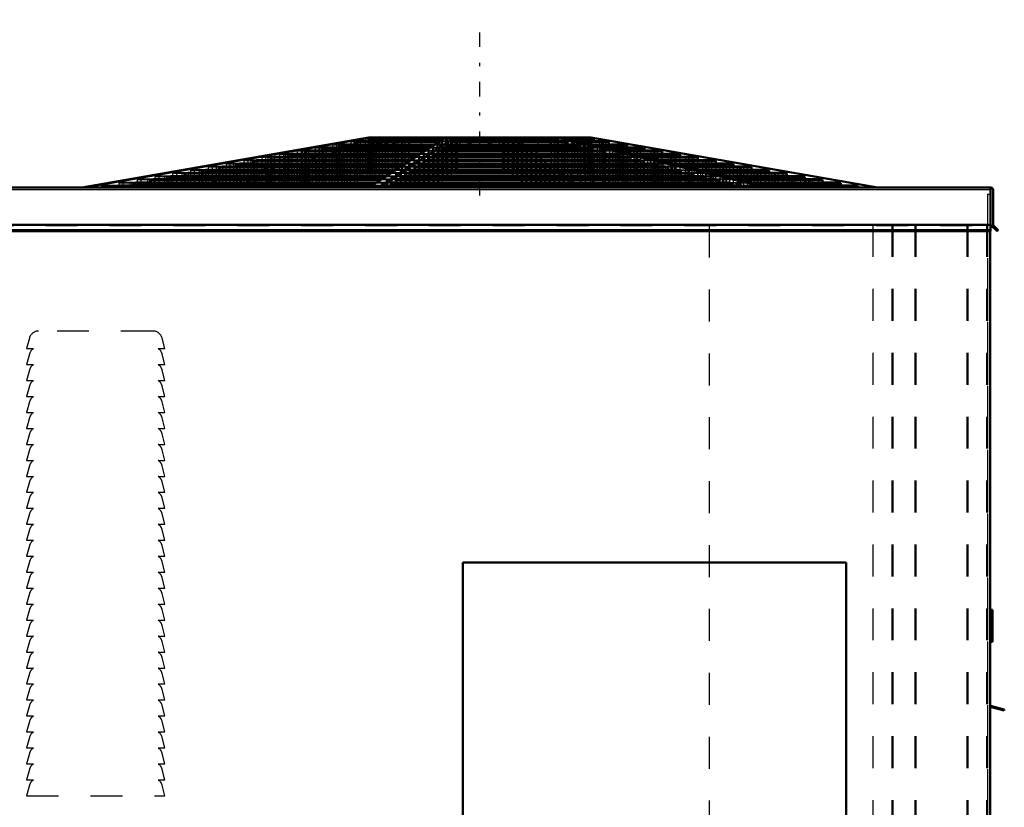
# Model space of a CAD drawing. Header units: inches. Extents: x -24.2 to 24.2, y -0.3 to 48.8.
# Tile 3 of 3: x -6.6 to 24.2, y 24.1 to 48.8. Entities that reach past the tile are written whole.
import ezdxf

# ---------------------------------------------------------------- set-up
doc = ezdxf.new("R2010")
doc.units = ezdxf.units.IN
doc.header["$MEASUREMENT"] = 0
doc.linetypes.add('Center', pattern=[1.5, 0.45, -0.5, 0.05, -0.5])
doc.linetypes.add('Dashed', pattern=[2, 1, -1])
for name, color, linetype, lineweight in [('2d ConnectionPoints', 7, 'Continuous', 50), ('AM_0', 7, 'Continuous', 50), ('AM_4', 3, 'Continuous', 25), ('AM_7', 7, 'Center', 25), ('AM_9', 6, 'Dashed', 25)]:
    doc.layers.add(name, color=color, linetype=linetype, lineweight=lineweight)

msp = doc.modelspace()

# ---------------------------------------------------------------- linework, layer by layer
at = {"layer": '2d ConnectionPoints'}
msp.add_point((0, 43.5), dxfattribs=at)
msp.add_point((0, 43.5), dxfattribs=at)
at = {"layer": 'AM_0'}
for p, q in [((4.33, 45.058), (-4.643, 43.5)), ((-4.562, 43.5), (4.411, 45.058)), ((6.735, 45.058), (4.33, 45.058)), ((6.737, 45.058), (4.332, 43.5)), ((4.497, 45.029), (4.39, 45.009)), ((4.39, 45.009), (6.66, 45.009)), ((4.39, 45.009), (4.39, 44.95)), ((4.497, 45.029), (6.691, 45.029)), ((4.635, 43.5), (7.039, 45.058)), ((4.653, 45.058), (4.653, 45.029)), ((11.288, 45.058), (6.737, 45.058)), ((7.062, 45.029), (7.033, 45.009)), ((7.033, 45.009), (10.231, 45.009)), ((7.033, 45.009), (7.033, 44.95)), ((7.062, 45.029), (10.152, 45.029)), ((7.104, 45.058), (7.104, 45.029)), ((10.038, 45.058), (10.038, 45.029)), ((10.231, 45.009), (10.152, 45.029)), ((10.215, 45.058), (16.784, 43.5)), ((10.231, 45.009), (10.231, 44.95)), ((17.005, 43.5), (10.437, 45.058)), ((10.572, 45.029), (11.283, 45.029)), ((10.656, 45.009), (11.394, 45.009)), ((11.121, 45.029), (11.121, 45.058)), ((11.394, 45.009), (11.283, 45.029)), ((11.288, 45.058), (20.261, 43.5)), ((11.394, 44.95), (11.394, 45.009)), ((2.988, 44.751), (2.872, 44.729)), ((2.872, 44.729), (2.872, 44.651)), ((2.872, 44.729), (6.227, 44.729)), ((2.988, 44.751), (6.26, 44.751)), ((3.517, 44.848), (3.401, 44.827)), ((3.401, 44.827), (3.401, 44.751)), ((3.401, 44.827), (6.379, 44.827)), ((3.517, 44.848), (6.412, 44.848)), ((4.067, 44.95), (3.951, 44.928)), ((3.951, 44.928), (3.951, 44.848)), ((3.951, 44.928), (6.536, 44.928)), ((4.067, 44.95), (6.565, 44.95)), ((6.658, 44.751), (6.627, 44.729)), ((6.627, 44.729), (11.342, 44.729)), ((6.627, 44.729), (6.627, 44.651)), ((6.658, 44.751), (11.257, 44.751)), ((6.799, 44.848), (6.768, 44.827)), ((6.768, 44.827), (10.955, 44.827)), ((6.768, 44.827), (6.768, 44.751)), ((6.799, 44.848), (10.87, 44.848)), ((6.947, 44.95), (6.916, 44.928)), ((6.916, 44.928), (10.552, 44.928)), ((6.916, 44.928), (6.916, 44.848)), ((6.947, 44.95), (10.467, 44.95)), ((10.552, 44.928), (10.467, 44.95)), ((10.552, 44.928), (10.552, 44.848)), ((10.955, 44.827), (10.87, 44.848)), ((10.907, 44.95), (11.728, 44.95)), ((10.955, 44.827), (10.955, 44.751)), ((10.997, 44.928), (11.848, 44.928)), ((11.342, 44.729), (11.257, 44.751)), ((11.335, 44.848), (12.297, 44.848)), ((11.342, 44.729), (11.342, 44.651)), ((11.425, 44.827), (12.417, 44.827)), ((11.848, 44.928), (11.728, 44.95)), ((11.746, 44.751), (12.844, 44.751)), ((11.837, 44.729), (12.964, 44.729)), ((11.848, 44.848), (11.848, 44.928)), ((12.417, 44.827), (12.297, 44.848)), ((12.417, 44.751), (12.417, 44.827)), ((12.964, 44.729), (12.844, 44.751)), ((12.964, 44.651), (12.964, 44.729)), ((1.372, 44.452), (1.256, 44.431)), ((1.256, 44.431), (1.256, 44.353)), ((1.256, 44.431), (5.766, 44.431)), ((1.372, 44.452), (5.8, 44.452)), ((1.911, 44.552), (1.795, 44.53)), ((1.795, 44.53), (1.795, 44.452)), ((1.795, 44.53), (5.921, 44.53)), ((1.911, 44.552), (5.954, 44.552)), ((2.45, 44.651), (2.333, 44.63)), ((2.333, 44.63), (2.333, 44.552)), ((2.333, 44.63), (6.075, 44.63)), ((2.45, 44.651), (6.109, 44.651)), ((6.224, 44.452), (6.193, 44.431)), ((6.193, 44.431), (12.525, 44.431)), ((6.193, 44.431), (6.193, 44.353)), ((6.224, 44.452), (12.44, 44.452)), ((6.369, 44.552), (6.338, 44.53)), ((6.338, 44.53), (12.131, 44.53)), ((6.338, 44.53), (6.338, 44.452)), ((6.369, 44.552), (12.046, 44.552)), ((6.513, 44.651), (6.482, 44.63)), ((6.482, 44.63), (11.737, 44.63)), ((6.482, 44.63), (6.482, 44.552)), ((6.513, 44.651), (11.651, 44.651)), ((11.737, 44.63), (11.651, 44.651)), ((11.737, 44.63), (11.737, 44.552)), ((12.131, 44.53), (12.046, 44.552)), ((12.131, 44.53), (12.131, 44.452)), ((12.165, 44.651), (13.401, 44.651)), ((12.256, 44.63), (13.522, 44.63)), ((12.525, 44.431), (12.44, 44.452)), ((12.525, 44.431), (12.525, 44.353)), ((12.585, 44.552), (13.959, 44.552)), ((12.675, 44.53), (14.079, 44.53)), ((13.005, 44.452), (14.517, 44.452)), ((13.095, 44.431), (14.637, 44.431)), ((13.522, 44.63), (13.401, 44.651)), ((13.522, 44.552), (13.522, 44.63)), ((14.079, 44.53), (13.959, 44.552)), ((14.079, 44.452), (14.079, 44.53)), ((14.637, 44.431), (14.517, 44.452)), ((14.637, 44.353), (14.637, 44.431)), ((-0.245, 44.154), (-0.36, 44.132)), ((-0.36, 44.132), (-0.36, 44.054)), ((-0.36, 44.132), (5.306, 44.132)), ((-0.245, 44.154), (5.339, 44.154)), ((0.295, 44.253), (0.179, 44.232)), ((0.179, 44.232), (0.179, 44.154)), ((0.179, 44.232), (5.461, 44.232)), ((0.295, 44.253), (5.494, 44.253)), ((0.833, 44.353), (0.717, 44.331)), ((0.717, 44.331), (0.717, 44.253)), ((0.717, 44.331), (5.615, 44.331)), ((0.833, 44.353), (5.648, 44.353)), ((5.791, 44.154), (5.76, 44.132)), ((5.76, 44.132), (13.708, 44.132)), ((5.76, 44.132), (5.76, 44.054)), ((5.791, 44.154), (13.624, 44.154)), ((5.936, 44.253), (5.905, 44.232)), ((5.905, 44.232), (13.314, 44.232)), ((5.905, 44.232), (5.905, 44.154)), ((5.936, 44.253), (13.229, 44.253)), ((6.08, 44.353), (6.049, 44.331)), ((6.049, 44.331), (12.92, 44.331)), ((6.049, 44.331), (6.049, 44.253)), ((6.08, 44.353), (12.835, 44.353)), ((12.92, 44.331), (12.835, 44.353)), ((12.92, 44.331), (12.92, 44.253)), ((13.314, 44.232), (13.229, 44.253)), ((13.314, 44.232), (13.314, 44.154)), ((13.424, 44.353), (15.075, 44.353)), ((13.514, 44.331), (15.195, 44.331)), ((13.708, 44.132), (13.624, 44.154)), ((13.708, 44.132), (13.708, 44.054)), ((13.843, 44.253), (15.632, 44.253)), ((13.933, 44.232), (15.752, 44.232)), ((14.263, 44.154), (16.19, 44.154)), ((14.353, 44.132), (16.31, 44.132)), ((15.195, 44.331), (15.075, 44.353)), ((15.195, 44.253), (15.195, 44.331)), ((15.752, 44.232), (15.632, 44.253)), ((15.752, 44.154), (15.752, 44.232)), ((16.31, 44.132), (16.19, 44.154)), ((16.31, 44.054), (16.31, 44.132)), ((-1.861, 43.855), (-1.977, 43.834)), ((-1.977, 43.834), (-1.977, 43.756)), ((-1.977, 43.834), (4.846, 43.834)), ((-1.861, 43.855), (4.879, 43.855)), ((-1.322, 43.955), (-1.438, 43.933)), ((-1.438, 43.933), (-1.438, 43.855)), ((-1.438, 43.933), (5.001, 43.933)), ((-1.322, 43.955), (5.034, 43.955)), ((-0.784, 44.054), (-0.9, 44.033)), ((-0.9, 44.033), (-0.9, 43.955)), ((-0.9, 44.033), (5.152, 44.033)), ((-0.784, 44.054), (5.185, 44.054)), ((5.358, 43.855), (5.327, 43.834)), ((5.327, 43.834), (14.892, 43.834)), ((5.327, 43.834), (5.327, 43.756)), ((5.358, 43.855), (14.807, 43.855)), ((5.503, 43.955), (5.472, 43.933)), ((5.472, 43.933), (14.497, 43.933)), ((5.472, 43.933), (5.472, 43.855)), ((5.503, 43.955), (14.412, 43.955)), ((5.647, 44.054), (5.616, 44.033)), ((5.616, 44.033), (14.103, 44.033)), ((5.616, 44.033), (5.616, 43.955)), ((5.647, 44.054), (14.018, 44.054)), ((14.103, 44.033), (14.018, 44.054)), ((14.103, 44.033), (14.103, 43.955)), ((14.497, 43.933), (14.412, 43.955)), ((14.497, 43.933), (14.497, 43.855)), ((14.682, 44.054), (16.748, 44.054)), ((14.773, 44.033), (16.868, 44.033)), ((14.892, 43.834), (14.807, 43.855)), ((14.892, 43.834), (14.892, 43.756)), ((15.101, 43.955), (17.305, 43.955)), ((15.191, 43.933), (17.425, 43.933)), ((15.521, 43.855), (17.863, 43.855)), ((15.611, 43.834), (17.983, 43.834)), ((16.868, 44.033), (16.748, 44.054)), ((16.868, 43.955), (16.868, 44.033)), ((17.425, 43.933), (17.305, 43.955)), ((17.425, 43.855), (17.425, 43.933)), ((17.983, 43.834), (17.863, 43.855)), ((17.983, 43.756), (17.983, 43.834)), ((23.797, 43.5), (-23.797, 43.5)), ((23.782, 43.493), (-23.782, 43.493)), ((-3.478, 43.557), (-3.594, 43.535)), ((-3.594, 43.535), (-3.594, 43.5)), ((-3.594, 43.535), (4.386, 43.535)), ((-3.478, 43.557), (4.419, 43.557)), ((-2.949, 43.654), (-3.065, 43.633)), ((-3.065, 43.633), (-3.065, 43.557)), ((-3.065, 43.633), (4.534, 43.633)), ((-2.949, 43.654), (4.567, 43.654)), ((-2.399, 43.756), (-2.515, 43.734)), ((-2.515, 43.734), (-2.515, 43.654)), ((-2.515, 43.734), (4.692, 43.734)), ((-2.399, 43.756), (4.725, 43.756)), ((4.925, 43.557), (4.894, 43.535)), ((4.894, 43.535), (16.075, 43.535)), ((4.894, 43.535), (4.894, 43.5)), ((4.925, 43.557), (15.991, 43.557)), ((5.067, 43.654), (5.036, 43.633)), ((5.036, 43.633), (15.689, 43.633)), ((5.036, 43.633), (5.036, 43.557)), ((5.067, 43.654), (15.604, 43.654)), ((5.214, 43.756), (5.183, 43.734)), ((5.183, 43.734), (15.285, 43.734)), ((5.183, 43.734), (5.183, 43.654)), ((5.214, 43.756), (15.201, 43.756)), ((15.285, 43.734), (15.201, 43.756)), ((15.285, 43.734), (15.285, 43.654)), ((15.689, 43.633), (15.604, 43.654)), ((15.689, 43.633), (15.689, 43.557)), ((15.944, 43.756), (18.42, 43.756)), ((16.075, 43.535), (15.991, 43.557)), ((16.03, 43.734), (18.54, 43.734)), ((16.075, 43.535), (16.075, 43.5)), ((16.368, 43.654), (18.99, 43.654)), ((16.458, 43.633), (19.11, 43.633)), ((16.779, 43.557), (19.537, 43.557)), ((16.87, 43.535), (19.657, 43.535)), ((18.54, 43.734), (18.42, 43.756)), ((18.54, 43.654), (18.54, 43.734)), ((19.11, 43.633), (18.99, 43.654)), ((19.11, 43.557), (19.11, 43.633)), ((19.657, 43.535), (19.537, 43.557)), ((19.657, 43.5), (19.657, 43.535)), ((23.782, 43.5), (23.782, 43.493)), ((23.795, 43.5), (23.795, 42.126)), ((23.877, 42.336), (23.877, 43.42)), ((23.795, 42.322), (23.812, 42.322)), ((23.812, 42.322), (24.008, 42.126)), ((24.041, 42.159), (23.887, 42.312)), ((23.795, 42.159), (-23.795, 42.159)), ((23.795, 42.126), (-23.795, 42.126)), ((23.782, 42.126), (23.782, 4.49)), ((24.008, 42.126), (24.041, 42.159)), ((19.281, 31.757), (7.281, 31.757)), ((7.281, 31.757), (7.281, 5.757)), ((19.281, 5.757), (19.281, 31.757)), ((23.861, 30.28), (23.782, 30.28)), ((23.861, 30.28), (23.861, 29.28)), ((23.861, 29.28), (23.782, 29.28)), ((23.789, 27.242), (24.22, 27.127)), ((24.229, 27.16), (23.798, 27.275)), ((24.22, 27.127), (24.229, 27.16))]:
    msp.add_line(p, q, dxfattribs=at)
for centre, radius, start, end in [((23.797, 43.42), 0.08, 0, 90), ((23.912, 42.336), 0.034, 180, 225), ((23.807, 27.308), 0.068, 247.9757, 255), ((23.807, 27.308), 0.034, 221.4096, 255)]:
    msp.add_arc(centre, radius, start, end, dxfattribs=at)
at = {"layer": 'AM_4'}
for p, q in [((23.795, 43.42), (-23.795, 43.42)), ((23.795, 42.336), (-23.795, 42.336)), ((23.795, 42.312), (-23.795, 42.312))]:
    msp.add_line(p, q, dxfattribs=at)
at = {"layer": 'AM_7'}
msp.add_line((7.809, 43.25), (7.809, 48.75), dxfattribs=at)
at = {"layer": 'AM_9'}
for p, q in [((-1.387, 43.5), (5.181, 45.058)), ((5.403, 45.058), (-1.166, 43.5)), ((4.335, 45.029), (4.224, 45.009)), ((4.224, 45.009), (4.224, 43.5)), ((4.39, 45.009), (4.224, 45.009)), ((4.309, 45.009), (4.416, 45.029)), ((4.309, 45.009), (4.309, 43.5)), ((4.335, 45.029), (4.335, 43.5)), ((4.496, 45.029), (4.335, 45.029)), ((4.416, 45.029), (4.416, 43.5)), ((4.496, 45.058), (4.496, 43.5)), ((4.497, 45.029), (4.497, 43.5)), ((4.572, 45.058), (4.572, 43.5)), ((4.653, 45.029), (4.653, 43.5)), ((4.742, 45.058), (4.742, 44.808)), ((4.844, 44.65), (4.844, 45.058)), ((4.868, 44.65), (4.868, 45.058)), ((4.905, 44.65), (4.905, 45.058)), ((4.928, 44.65), (4.928, 45.058)), ((5.117, 44.808), (5.117, 45.058)), ((5.244, 45.029), (5.166, 45.009)), ((5.166, 45.009), (5.166, 43.5)), ((5.244, 45.029), (5.244, 43.5)), ((5.359, 45.058), (5.359, 43.5)), ((5.387, 45.009), (5.466, 45.029)), ((5.387, 45.009), (5.387, 43.5)), ((5.466, 45.029), (5.466, 43.5)), ((5.58, 45.058), (5.58, 43.5)), ((5.613, 44.808), (5.613, 45.058)), ((5.988, 44.808), (5.988, 45.058)), ((6.495, 44.65), (6.495, 45.058)), ((6.506, 44.65), (6.506, 45.058)), ((6.555, 44.65), (6.555, 45.058)), ((6.565, 44.65), (6.565, 45.058)), ((7.033, 45.009), (6.66, 45.009)), ((7.062, 45.029), (6.691, 45.029)), ((6.731, 45.009), (6.76, 45.029)), ((6.731, 45.009), (6.731, 43.5)), ((6.76, 45.029), (6.76, 43.5)), ((6.801, 45.058), (6.801, 43.5)), ((7.062, 45.029), (7.062, 43.5)), ((7.076, 44.65), (7.076, 45.058)), ((7.091, 44.65), (7.091, 45.058)), ((7.104, 45.029), (7.104, 43.5)), ((7.179, 44.65), (7.179, 45.058)), ((7.192, 44.65), (7.192, 45.058)), ((7.434, 44.808), (7.434, 45.058)), ((7.484, 44.65), (7.484, 45.058)), ((7.499, 44.65), (7.499, 45.058)), ((7.53, 44.65), (7.53, 45.058)), ((7.542, 44.65), (7.542, 45.058)), ((8.076, 44.65), (8.076, 45.058)), ((8.088, 44.65), (8.088, 45.058)), ((8.119, 44.65), (8.119, 45.058)), ((8.134, 44.65), (8.134, 45.058)), ((8.184, 44.808), (8.184, 45.058)), ((8.426, 44.65), (8.426, 45.058)), ((8.439, 44.65), (8.439, 45.058)), ((8.514, 45.058), (8.514, 43.5)), ((8.527, 44.65), (8.527, 45.058)), ((8.542, 44.65), (8.542, 45.058)), ((8.556, 45.029), (8.585, 45.009)), ((8.556, 45.029), (8.556, 43.5)), ((10.983, 43.5), (8.579, 45.058)), ((8.585, 45.009), (8.585, 43.5)), ((8.817, 45.058), (8.817, 43.5)), ((8.887, 45.009), (8.858, 45.029)), ((8.858, 45.029), (8.858, 43.5)), ((8.881, 45.058), (11.286, 43.5)), ((8.887, 45.009), (8.887, 43.5)), ((9.053, 44.65), (9.053, 45.058)), ((9.063, 44.65), (9.063, 45.058)), ((9.112, 44.65), (9.112, 45.058)), ((9.123, 44.65), (9.123, 45.058)), ((9.63, 45.058), (9.63, 44.808)), ((10.005, 44.808), (10.005, 45.058)), ((10.038, 45.029), (10.038, 43.5)), ((10.572, 45.029), (10.152, 45.029)), ((10.152, 45.029), (10.152, 43.5)), ((10.656, 45.009), (10.231, 45.009)), ((10.259, 45.058), (10.259, 43.5)), ((10.374, 45.029), (10.374, 43.5)), ((10.374, 45.029), (10.452, 45.009)), ((10.452, 45.009), (10.452, 43.5)), ((10.501, 44.808), (10.501, 45.058)), ((10.69, 44.65), (10.69, 45.058)), ((10.713, 44.65), (10.713, 45.058)), ((10.75, 44.65), (10.75, 45.058)), ((10.774, 44.65), (10.774, 45.058)), ((10.876, 44.808), (10.876, 45.058)), ((10.965, 45.058), (10.965, 43.5)), ((11.046, 45.058), (11.046, 43.5)), ((11.121, 45.029), (11.228, 45.009)), ((11.121, 45.029), (11.121, 43.5)), ((11.121, 43.5), (11.121, 45.029)), ((11.202, 45.029), (11.202, 43.5)), ((11.309, 45.009), (11.202, 45.029)), ((20.18, 43.5), (11.207, 45.058)), ((11.228, 45.009), (11.228, 43.5)), ((11.283, 43.5), (11.283, 45.029)), ((11.309, 45.009), (11.309, 43.5)), ((2.774, 44.751), (2.654, 44.729)), ((2.872, 44.729), (2.654, 44.729)), ((2.654, 44.729), (2.654, 43.5)), ((2.774, 44.751), (2.774, 43.5)), ((2.988, 44.751), (2.774, 44.751)), ((2.791, 44.729), (2.907, 44.751)), ((2.791, 44.729), (2.791, 43.5)), ((2.907, 44.751), (2.907, 43.5)), ((2.988, 44.751), (2.988, 43.5)), ((3.321, 44.848), (3.201, 44.827)), ((3.401, 44.827), (3.201, 44.827)), ((3.201, 44.827), (3.201, 43.5)), ((3.32, 44.827), (3.436, 44.848)), ((3.32, 44.827), (3.32, 43.5)), ((3.321, 44.848), (3.321, 43.5)), ((3.517, 44.848), (3.321, 44.848)), ((3.401, 44.751), (3.401, 43.5)), ((3.436, 44.848), (3.436, 43.5)), ((3.517, 44.848), (3.517, 43.5)), ((3.89, 44.95), (3.77, 44.928)), ((3.77, 44.928), (3.77, 43.5)), ((3.951, 44.928), (3.77, 44.928)), ((3.87, 44.928), (3.986, 44.95)), ((3.87, 44.928), (3.87, 43.5)), ((3.89, 44.95), (3.89, 43.5)), ((4.067, 44.95), (3.89, 44.95)), ((3.951, 44.848), (3.951, 43.5)), ((3.986, 44.95), (3.986, 43.5)), ((4.14, 44.751), (4.055, 44.729)), ((4.055, 44.729), (4.055, 43.5)), ((4.067, 44.95), (4.067, 43.5)), ((4.14, 44.751), (4.14, 43.5)), ((4.276, 44.729), (4.361, 44.751)), ((4.276, 44.729), (4.276, 43.5)), ((4.361, 44.751), (4.361, 43.5)), ((4.39, 44.95), (4.39, 43.5)), ((4.527, 44.848), (4.442, 44.827)), ((4.442, 44.827), (4.442, 43.5)), ((4.527, 44.848), (4.527, 43.5)), ((4.663, 44.827), (4.748, 44.848)), ((4.663, 44.827), (4.663, 43.5)), ((4.742, 44.808), (5.988, 44.808)), ((4.748, 44.848), (4.748, 43.5)), ((4.929, 44.95), (4.844, 44.928)), ((4.844, 44.928), (4.844, 43.5)), ((4.929, 44.95), (4.929, 43.5)), ((5.066, 44.928), (5.151, 44.95)), ((5.066, 44.928), (5.066, 43.5)), ((5.151, 44.95), (5.151, 43.5)), ((6.627, 44.729), (6.227, 44.729)), ((6.658, 44.751), (6.26, 44.751)), ((6.324, 44.729), (6.355, 44.751)), ((6.324, 44.729), (6.324, 43.5)), ((6.355, 44.751), (6.355, 43.5)), ((6.768, 44.827), (6.379, 44.827)), ((6.799, 44.848), (6.412, 44.848)), ((6.466, 44.827), (6.497, 44.848)), ((6.466, 44.827), (6.466, 43.5)), ((6.497, 44.848), (6.497, 43.5)), ((6.916, 44.928), (6.536, 44.928)), ((6.947, 44.95), (6.565, 44.95)), ((6.613, 44.928), (6.644, 44.95)), ((6.613, 44.928), (6.613, 43.5)), ((6.644, 44.95), (6.644, 43.5)), ((6.658, 44.751), (6.658, 43.5)), ((6.768, 44.751), (6.768, 43.5)), ((6.799, 44.848), (6.799, 43.5)), ((6.916, 44.848), (6.916, 43.5)), ((6.947, 44.95), (6.947, 43.5)), ((7.033, 44.95), (7.033, 43.5)), ((7.434, 44.808), (8.184, 44.808)), ((8.671, 44.95), (8.702, 44.928)), ((8.671, 44.95), (8.671, 43.5)), ((8.702, 44.928), (8.702, 43.5)), ((8.819, 44.848), (8.85, 44.827)), ((8.819, 44.848), (8.819, 43.5)), ((8.85, 44.827), (8.85, 43.5)), ((8.96, 44.751), (8.991, 44.729)), ((8.96, 44.751), (8.96, 43.5)), ((9.005, 44.928), (8.974, 44.95)), ((8.974, 44.95), (8.974, 43.5)), ((8.991, 44.729), (8.991, 43.5)), ((9.005, 44.928), (9.005, 43.5)), ((9.152, 44.827), (9.121, 44.848)), ((9.121, 44.848), (9.121, 43.5)), ((9.152, 44.827), (9.152, 43.5)), ((9.294, 44.729), (9.263, 44.751)), ((9.263, 44.751), (9.263, 43.5)), ((9.294, 44.729), (9.294, 43.5)), ((9.63, 44.808), (10.876, 44.808)), ((10.231, 44.95), (10.231, 43.5)), ((10.907, 44.95), (10.467, 44.95)), ((10.467, 44.95), (10.467, 43.5)), ((10.552, 44.848), (10.551, 43.5)), ((10.997, 44.928), (10.552, 44.928)), ((10.689, 44.95), (10.689, 43.5)), ((10.689, 44.95), (10.774, 44.928)), ((10.774, 44.928), (10.774, 43.5)), ((11.335, 44.848), (10.87, 44.848)), ((10.87, 44.848), (10.87, 43.5)), ((11.425, 44.827), (10.955, 44.827)), ((10.955, 44.751), (10.955, 43.5)), ((11.091, 44.848), (11.091, 43.5)), ((11.091, 44.848), (11.176, 44.827)), ((11.176, 44.827), (11.176, 43.5)), ((11.257, 44.751), (11.746, 44.751)), ((11.257, 44.751), (11.257, 43.5)), ((11.837, 44.729), (11.342, 44.729)), ((11.394, 43.5), (11.394, 44.95)), ((11.478, 44.751), (11.478, 43.5)), ((11.478, 44.751), (11.563, 44.729)), ((11.551, 44.95), (11.551, 43.5)), ((11.551, 44.95), (11.667, 44.928)), ((11.563, 44.729), (11.563, 43.5)), ((11.632, 44.95), (11.632, 43.5)), ((11.748, 44.928), (11.632, 44.95)), ((11.667, 44.928), (11.667, 43.5)), ((11.728, 43.5), (11.728, 44.95)), ((11.748, 44.928), (11.748, 43.5)), ((11.848, 43.5), (11.848, 44.848)), ((12.101, 44.848), (12.101, 43.5)), ((12.101, 44.848), (12.217, 44.827)), ((12.182, 44.848), (12.182, 43.5)), ((12.298, 44.827), (12.182, 44.848)), ((12.217, 44.827), (12.217, 43.5)), ((12.297, 43.5), (12.297, 44.848)), ((12.298, 44.827), (12.298, 43.5)), ((12.417, 43.5), (12.417, 44.751)), ((12.63, 44.751), (12.746, 44.729)), ((12.63, 44.751), (12.63, 43.5)), ((12.711, 44.751), (12.711, 43.5)), ((12.827, 44.729), (12.711, 44.751)), ((12.746, 44.729), (12.746, 43.5)), ((12.827, 44.729), (12.827, 43.5)), ((12.844, 43.5), (12.844, 44.751)), ((1.101, 44.452), (0.981, 44.431)), ((1.256, 44.431), (0.981, 44.431)), ((0.981, 44.431), (0.981, 43.5)), ((1.101, 44.452), (1.101, 43.5)), ((1.372, 44.452), (1.101, 44.452)), ((1.175, 44.431), (1.291, 44.452)), ((1.175, 44.431), (1.175, 43.5)), ((1.291, 44.452), (1.291, 43.5)), ((1.372, 44.452), (1.372, 43.5)), ((1.659, 44.552), (1.539, 44.53)), ((1.539, 44.53), (1.539, 43.5)), ((1.795, 44.53), (1.539, 44.53)), ((1.659, 44.552), (1.659, 43.5)), ((1.911, 44.552), (1.659, 44.552)), ((1.714, 44.53), (1.83, 44.552)), ((1.714, 44.53), (1.714, 43.5)), ((1.795, 44.452), (1.795, 43.5)), ((1.83, 44.552), (1.83, 43.5)), ((1.911, 44.552), (1.911, 43.5)), ((2.217, 44.651), (2.096, 44.63)), ((2.333, 44.63), (2.096, 44.63)), ((2.096, 44.63), (2.096, 43.5)), ((2.217, 44.651), (2.217, 43.5)), ((2.45, 44.651), (2.217, 44.651)), ((2.252, 44.63), (2.369, 44.651)), ((2.252, 44.63), (2.252, 43.5)), ((2.333, 44.552), (2.333, 43.5)), ((2.369, 44.651), (2.369, 43.5)), ((2.45, 44.651), (2.45, 43.5)), ((2.956, 44.452), (2.871, 44.431)), ((2.871, 44.431), (2.871, 43.5)), ((2.872, 44.651), (2.872, 43.5)), ((2.956, 44.452), (2.956, 43.5)), ((3.093, 44.431), (3.178, 44.452)), ((3.093, 44.431), (3.093, 43.5)), ((3.178, 44.452), (3.178, 43.5)), ((3.351, 44.552), (3.266, 44.53)), ((3.266, 44.53), (3.266, 43.5)), ((3.351, 44.552), (3.351, 43.5)), ((3.487, 44.53), (3.572, 44.552)), ((3.487, 44.53), (3.487, 43.5)), ((3.572, 44.552), (3.572, 43.5)), ((3.746, 44.651), (3.66, 44.63)), ((3.66, 44.63), (3.66, 43.5)), ((3.746, 44.651), (3.746, 43.5)), ((3.881, 44.63), (3.967, 44.651)), ((3.881, 44.63), (3.881, 43.5)), ((3.967, 44.651), (3.967, 43.5)), ((4.844, 44.65), (7.542, 44.65)), ((6.193, 44.431), (5.766, 44.431)), ((6.224, 44.452), (5.8, 44.452)), ((5.891, 44.431), (5.922, 44.452)), ((5.891, 44.431), (5.891, 43.5)), ((6.338, 44.53), (5.921, 44.53)), ((5.922, 44.452), (5.922, 43.5)), ((6.369, 44.552), (5.954, 44.552)), ((6.036, 44.53), (6.067, 44.552)), ((6.036, 44.53), (6.036, 43.5)), ((6.067, 44.552), (6.067, 43.5)), ((6.482, 44.63), (6.075, 44.63)), ((6.513, 44.651), (6.109, 44.651)), ((6.18, 44.63), (6.211, 44.651)), ((6.18, 44.63), (6.18, 43.5)), ((6.211, 44.651), (6.211, 43.5)), ((6.224, 44.452), (6.224, 43.5)), ((6.338, 44.452), (6.338, 43.5)), ((6.369, 44.552), (6.369, 43.5)), ((6.482, 44.552), (6.482, 43.5)), ((6.513, 44.651), (6.513, 43.5)), ((6.627, 44.651), (6.627, 43.5)), ((8.076, 44.65), (10.774, 44.65)), ((9.105, 44.651), (9.105, 43.5)), ((9.105, 44.651), (9.136, 44.63)), ((9.136, 44.63), (9.136, 43.5)), ((9.249, 44.552), (9.249, 43.5)), ((9.249, 44.552), (9.28, 44.53)), ((9.28, 44.53), (9.28, 43.5)), ((9.394, 44.452), (9.394, 43.5)), ((9.394, 44.452), (9.425, 44.431)), ((9.438, 44.63), (9.407, 44.651)), ((9.407, 44.651), (9.407, 43.5)), ((9.425, 44.431), (9.425, 43.5)), ((9.438, 44.63), (9.438, 43.5)), ((9.582, 44.53), (9.551, 44.552)), ((9.551, 44.552), (9.551, 43.5)), ((9.582, 44.53), (9.582, 43.5)), ((9.727, 44.431), (9.696, 44.452)), ((9.696, 44.452), (9.696, 43.5)), ((9.727, 44.431), (9.727, 43.5)), ((11.342, 44.651), (11.342, 43.5)), ((11.651, 44.651), (12.165, 44.651)), ((11.651, 44.651), (11.651, 43.5)), ((12.256, 44.63), (11.737, 44.63)), ((11.737, 44.552), (11.737, 43.5)), ((11.872, 44.651), (11.872, 43.5)), ((11.872, 44.651), (11.958, 44.63)), ((11.958, 44.63), (11.958, 43.5)), ((12.585, 44.552), (12.046, 44.552)), ((12.046, 44.552), (12.046, 43.5)), ((12.675, 44.53), (12.131, 44.53)), ((12.131, 44.452), (12.131, 43.5)), ((12.267, 44.552), (12.267, 43.5)), ((12.267, 44.552), (12.352, 44.53)), ((12.352, 44.53), (12.352, 43.5)), ((13.005, 44.452), (12.44, 44.452)), ((12.44, 44.452), (12.44, 43.5)), ((13.095, 44.431), (12.525, 44.431)), ((12.662, 44.452), (12.662, 43.5)), ((12.662, 44.452), (12.747, 44.431)), ((12.747, 44.431), (12.747, 43.5)), ((12.964, 43.5), (12.964, 44.651)), ((13.168, 44.651), (13.168, 43.5)), ((13.168, 44.651), (13.285, 44.63)), ((13.249, 44.651), (13.249, 43.5)), ((13.366, 44.63), (13.249, 44.651)), ((13.285, 44.63), (13.285, 43.5)), ((13.366, 44.63), (13.366, 43.5)), ((13.401, 43.5), (13.401, 44.651)), ((13.522, 43.5), (13.522, 44.552)), ((13.707, 44.552), (13.823, 44.53)), ((13.707, 44.552), (13.707, 43.5)), ((13.788, 44.552), (13.788, 43.5)), ((13.904, 44.53), (13.788, 44.552)), ((13.823, 44.53), (13.823, 43.5)), ((13.904, 44.53), (13.904, 43.5)), ((13.959, 43.5), (13.959, 44.552)), ((14.079, 43.5), (14.079, 44.452)), ((14.246, 44.452), (14.362, 44.431)), ((14.246, 44.452), (14.246, 43.5)), ((14.327, 44.452), (14.327, 43.5)), ((14.443, 44.431), (14.327, 44.452)), ((14.362, 44.431), (14.362, 43.5)), ((14.443, 44.431), (14.443, 43.5)), ((14.517, 43.5), (14.517, 44.452)), ((-0.572, 44.154), (-0.692, 44.132)), ((-0.692, 44.132), (-0.692, 43.5)), ((-0.36, 44.132), (-0.692, 44.132)), ((-0.572, 44.154), (-0.572, 43.5)), ((-0.245, 44.154), (-0.572, 44.154)), ((-0.441, 44.132), (-0.326, 44.154)), ((-0.441, 44.132), (-0.441, 43.5)), ((-0.326, 44.154), (-0.326, 43.5)), ((-0.245, 44.154), (-0.245, 43.5)), ((-0.014, 44.253), (-0.134, 44.232)), ((0.179, 44.232), (-0.134, 44.232)), ((-0.134, 44.232), (-0.134, 43.5)), ((-0.014, 44.253), (-0.014, 43.5)), ((0.295, 44.253), (-0.014, 44.253)), ((0.098, 44.232), (0.214, 44.253)), ((0.098, 44.232), (0.098, 43.5)), ((0.179, 44.154), (0.179, 43.5)), ((0.214, 44.253), (0.214, 43.5)), ((0.295, 44.253), (0.295, 43.5)), ((0.543, 44.353), (0.423, 44.331)), ((0.423, 44.331), (0.423, 43.5)), ((0.717, 44.331), (0.423, 44.331)), ((0.543, 44.353), (0.543, 43.5)), ((0.833, 44.353), (0.543, 44.353)), ((0.636, 44.331), (0.752, 44.353)), ((0.636, 44.331), (0.636, 43.5)), ((0.717, 44.253), (0.717, 43.5)), ((0.752, 44.353), (0.752, 43.5)), ((0.833, 44.353), (0.833, 43.5)), ((1.256, 44.353), (1.256, 43.5)), ((1.773, 44.154), (1.688, 44.132)), ((1.688, 44.132), (1.688, 43.5)), ((1.773, 44.154), (1.773, 43.5)), ((1.91, 44.132), (1.994, 44.154)), ((1.91, 44.132), (1.91, 43.5)), ((1.994, 44.154), (1.994, 43.5)), ((2.168, 44.253), (2.083, 44.232)), ((2.083, 44.232), (2.083, 43.5)), ((2.168, 44.253), (2.168, 43.5)), ((2.304, 44.232), (2.389, 44.253)), ((2.304, 44.232), (2.304, 43.5)), ((2.389, 44.253), (2.389, 43.5)), ((2.562, 44.353), (2.477, 44.331)), ((2.477, 44.331), (2.477, 43.5)), ((2.562, 44.353), (2.562, 43.5)), ((2.698, 44.331), (2.783, 44.353)), ((2.698, 44.331), (2.698, 43.5)), ((2.783, 44.353), (2.783, 43.5)), ((5.76, 44.132), (5.306, 44.132)), ((5.791, 44.154), (5.339, 44.154)), ((5.458, 44.132), (5.489, 44.154)), ((5.458, 44.132), (5.458, 43.5)), ((5.905, 44.232), (5.461, 44.232)), ((5.489, 44.154), (5.489, 43.5)), ((5.936, 44.253), (5.494, 44.253)), ((5.602, 44.232), (5.633, 44.253)), ((5.602, 44.232), (5.602, 43.5)), ((6.049, 44.331), (5.615, 44.331)), ((5.633, 44.253), (5.633, 43.5)), ((6.08, 44.353), (5.648, 44.353)), ((5.747, 44.331), (5.778, 44.353)), ((5.747, 44.331), (5.747, 43.5)), ((5.778, 44.353), (5.778, 43.5)), ((5.791, 44.154), (5.791, 43.5)), ((5.905, 44.154), (5.905, 43.5)), ((5.936, 44.253), (5.936, 43.5)), ((6.049, 44.253), (6.049, 43.5)), ((6.08, 44.353), (6.08, 43.5)), ((6.193, 44.353), (6.193, 43.5)), ((9.538, 44.353), (9.538, 43.5)), ((9.538, 44.353), (9.569, 44.331)), ((9.569, 44.331), (9.569, 43.5)), ((9.682, 44.253), (9.682, 43.5)), ((9.682, 44.253), (9.713, 44.232)), ((9.713, 44.232), (9.713, 43.5)), ((9.827, 44.154), (9.827, 43.5)), ((9.827, 44.154), (9.858, 44.132)), ((9.871, 44.331), (9.84, 44.353)), ((9.84, 44.353), (9.84, 43.5)), ((9.858, 44.132), (9.858, 43.5)), ((9.871, 44.331), (9.871, 43.5)), ((10.016, 44.232), (9.985, 44.253)), ((9.985, 44.253), (9.985, 43.5)), ((10.016, 44.232), (10.016, 43.5)), ((10.16, 44.132), (10.129, 44.154)), ((10.129, 44.154), (10.129, 43.5)), ((10.16, 44.132), (10.16, 43.5)), ((12.525, 44.353), (12.525, 43.5)), ((12.835, 44.353), (13.424, 44.353)), ((12.835, 44.353), (12.835, 43.5)), ((13.514, 44.331), (12.92, 44.331)), ((12.92, 44.253), (12.92, 43.5)), ((13.056, 44.353), (13.056, 43.5)), ((13.056, 44.353), (13.141, 44.331)), ((13.141, 44.331), (13.141, 43.5)), ((13.843, 44.253), (13.229, 44.253)), ((13.229, 44.253), (13.229, 43.5)), ((13.933, 44.232), (13.314, 44.232)), ((13.314, 44.154), (13.314, 43.5)), ((13.45, 44.253), (13.45, 43.5)), ((13.45, 44.253), (13.535, 44.232)), ((13.535, 44.232), (13.535, 43.5)), ((14.263, 44.154), (13.624, 44.154)), ((13.624, 44.154), (13.624, 43.5)), ((14.353, 44.132), (13.708, 44.132)), ((13.845, 44.154), (13.845, 43.5)), ((13.845, 44.154), (13.93, 44.132)), ((13.93, 44.132), (13.93, 43.5)), ((14.637, 43.5), (14.637, 44.353)), ((14.785, 44.353), (14.901, 44.331)), ((14.785, 44.353), (14.785, 43.5)), ((14.866, 44.353), (14.866, 43.5)), ((14.982, 44.331), (14.866, 44.353)), ((14.901, 44.331), (14.901, 43.5)), ((14.982, 44.331), (14.982, 43.5)), ((15.075, 43.5), (15.075, 44.353)), ((15.195, 43.5), (15.195, 44.253)), ((15.323, 44.253), (15.323, 43.5)), ((15.323, 44.253), (15.439, 44.232)), ((15.404, 44.253), (15.404, 43.5)), ((15.52, 44.232), (15.404, 44.253)), ((15.439, 44.232), (15.439, 43.5)), ((15.52, 44.232), (15.52, 43.5)), ((15.632, 43.5), (15.632, 44.253)), ((15.752, 43.5), (15.752, 44.154)), ((15.863, 44.154), (15.863, 43.5)), ((15.863, 44.154), (15.978, 44.132)), ((15.944, 44.154), (15.944, 43.5)), ((16.059, 44.132), (15.944, 44.154)), ((15.978, 44.132), (15.978, 43.5)), ((16.059, 44.132), (16.059, 43.5)), ((16.19, 43.5), (16.19, 44.154)), ((-2.245, 43.855), (-2.365, 43.834)), ((-2.365, 43.834), (-2.365, 43.5)), ((-1.977, 43.834), (-2.365, 43.834)), ((-2.245, 43.855), (-2.245, 43.5)), ((-1.861, 43.855), (-2.245, 43.855)), ((-2.058, 43.834), (-1.942, 43.855)), ((-2.058, 43.834), (-2.058, 43.5)), ((-1.942, 43.855), (-1.942, 43.5)), ((-1.861, 43.855), (-1.861, 43.5)), ((-1.687, 43.955), (-1.807, 43.933)), ((-1.807, 43.933), (-1.807, 43.5)), ((-1.438, 43.933), (-1.807, 43.933)), ((-1.687, 43.955), (-1.687, 43.5)), ((-1.322, 43.955), (-1.687, 43.955)), ((-1.519, 43.933), (-1.403, 43.955)), ((-1.519, 43.933), (-1.519, 43.5)), ((-1.438, 43.855), (-1.438, 43.5)), ((-1.403, 43.955), (-1.403, 43.5)), ((-1.322, 43.955), (-1.322, 43.5)), ((-1.13, 44.054), (-1.25, 44.033)), ((-1.25, 44.033), (-1.25, 43.5)), ((-0.9, 44.033), (-1.25, 44.033)), ((-1.13, 44.054), (-1.13, 43.5)), ((-0.784, 44.054), (-1.13, 44.054)), ((-0.981, 44.033), (-0.865, 44.054)), ((-0.981, 44.033), (-0.981, 43.5)), ((-0.9, 43.955), (-0.9, 43.5)), ((-0.865, 44.054), (-0.865, 43.5)), ((-0.784, 44.054), (-0.784, 43.5)), ((-0.36, 44.054), (-0.36, 43.5)), ((0.59, 43.855), (0.505, 43.834)), ((0.505, 43.834), (0.505, 43.5)), ((0.59, 43.855), (0.59, 43.5)), ((0.726, 43.834), (0.811, 43.855)), ((0.726, 43.834), (0.726, 43.5)), ((0.811, 43.855), (0.811, 43.5)), ((0.985, 43.955), (0.9, 43.933)), ((0.9, 43.933), (0.9, 43.5)), ((0.985, 43.955), (0.985, 43.5)), ((1.121, 43.933), (1.206, 43.955)), ((1.121, 43.933), (1.121, 43.5)), ((1.206, 43.955), (1.206, 43.5)), ((1.378, 44.054), (1.294, 44.033)), ((1.294, 44.033), (1.294, 43.5)), ((1.378, 44.054), (1.378, 43.5)), ((1.515, 44.033), (1.6, 44.054)), ((1.515, 44.033), (1.515, 43.5)), ((1.6, 44.054), (1.6, 43.5)), ((5.327, 43.834), (4.846, 43.834)), ((5.358, 43.855), (4.879, 43.855)), ((5.472, 43.933), (5.001, 43.933)), ((5.025, 43.834), (5.056, 43.855)), ((5.025, 43.834), (5.025, 43.5)), ((5.503, 43.955), (5.034, 43.955)), ((5.056, 43.855), (5.056, 43.5)), ((5.616, 44.033), (5.152, 44.033)), ((5.169, 43.933), (5.2, 43.955)), ((5.169, 43.933), (5.169, 43.5)), ((5.647, 44.054), (5.185, 44.054)), ((5.2, 43.955), (5.2, 43.5)), ((5.314, 44.033), (5.345, 44.054)), ((5.314, 44.033), (5.314, 43.5)), ((5.345, 44.054), (5.345, 43.5)), ((5.358, 43.855), (5.358, 43.5)), ((5.472, 43.855), (5.472, 43.5)), ((5.503, 43.955), (5.503, 43.5)), ((5.616, 43.955), (5.616, 43.5)), ((5.647, 44.054), (5.647, 43.5)), ((5.76, 44.054), (5.76, 43.5)), ((9.971, 44.054), (10.002, 44.033)), ((9.971, 44.054), (9.971, 43.5)), ((10.002, 44.033), (10.002, 43.5)), ((10.115, 43.955), (10.146, 43.933)), ((10.115, 43.955), (10.115, 43.5)), ((10.146, 43.933), (10.146, 43.5)), ((10.26, 43.855), (10.26, 43.5)), ((10.26, 43.855), (10.291, 43.834)), ((10.304, 44.033), (10.273, 44.054)), ((10.273, 44.054), (10.273, 43.5)), ((10.291, 43.834), (10.291, 43.5)), ((10.304, 44.033), (10.304, 43.5)), ((10.449, 43.933), (10.418, 43.955)), ((10.418, 43.955), (10.418, 43.5)), ((10.449, 43.933), (10.449, 43.5)), ((10.593, 43.834), (10.562, 43.855)), ((10.562, 43.855), (10.562, 43.5)), ((10.593, 43.834), (10.593, 43.5)), ((13.708, 44.054), (13.708, 43.5)), ((14.018, 44.054), (14.682, 44.054)), ((14.018, 44.054), (14.018, 43.5)), ((14.773, 44.033), (14.103, 44.033)), ((14.103, 43.955), (14.103, 43.5)), ((14.24, 44.054), (14.24, 43.5)), ((14.24, 44.054), (14.324, 44.033)), ((14.324, 44.033), (14.324, 43.5)), ((15.101, 43.955), (14.412, 43.955)), ((14.412, 43.955), (14.412, 43.5)), ((15.191, 43.933), (14.497, 43.933)), ((14.497, 43.855), (14.497, 43.5)), ((14.633, 43.955), (14.633, 43.5)), ((14.633, 43.955), (14.718, 43.933)), ((14.718, 43.933), (14.718, 43.5)), ((15.521, 43.855), (14.807, 43.855)), ((14.807, 43.855), (14.807, 43.5)), ((15.611, 43.834), (14.892, 43.834)), ((15.028, 43.855), (15.028, 43.5)), ((15.028, 43.855), (15.113, 43.834)), ((15.113, 43.834), (15.113, 43.5)), ((16.31, 43.5), (16.31, 44.054)), ((16.402, 44.054), (16.402, 43.5)), ((16.402, 44.054), (16.518, 44.033)), ((16.483, 44.054), (16.483, 43.5)), ((16.599, 44.033), (16.483, 44.054)), ((16.518, 44.033), (16.518, 43.5)), ((16.599, 44.033), (16.599, 43.5)), ((16.748, 43.5), (16.748, 44.054)), ((16.868, 43.5), (16.868, 43.955)), ((16.94, 43.955), (17.056, 43.933)), ((16.94, 43.955), (16.94, 43.5)), ((17.021, 43.955), (17.021, 43.5)), ((17.137, 43.933), (17.021, 43.955)), ((17.056, 43.933), (17.056, 43.5)), ((17.137, 43.933), (17.137, 43.5)), ((17.305, 43.5), (17.305, 43.955)), ((17.425, 43.5), (17.425, 43.855)), ((17.479, 43.855), (17.479, 43.5)), ((17.479, 43.855), (17.595, 43.834)), ((17.56, 43.855), (17.56, 43.5)), ((17.676, 43.834), (17.56, 43.855)), ((17.595, 43.834), (17.595, 43.5)), ((17.676, 43.834), (17.676, 43.5)), ((17.863, 43.5), (17.863, 43.855)), ((-3.919, 43.557), (-4.039, 43.535)), ((-4.039, 43.535), (-4.039, 43.5)), ((-3.594, 43.535), (-4.039, 43.535)), ((-3.919, 43.557), (-3.919, 43.5)), ((-3.492, 43.557), (-3.919, 43.557)), ((-3.675, 43.535), (-3.559, 43.557)), ((-3.675, 43.535), (-3.675, 43.5)), ((-3.559, 43.557), (-3.559, 43.5)), ((-3.372, 43.654), (-3.492, 43.633)), ((-3.065, 43.633), (-3.492, 43.633)), ((-3.492, 43.633), (-3.492, 43.5)), ((-3.478, 43.557), (-3.478, 43.5)), ((-3.372, 43.654), (-3.372, 43.5)), ((-2.949, 43.654), (-3.372, 43.654)), ((-3.146, 43.633), (-3.03, 43.654)), ((-3.146, 43.633), (-3.146, 43.5)), ((-3.065, 43.557), (-3.065, 43.5)), ((-3.03, 43.654), (-3.03, 43.5)), ((-2.949, 43.654), (-2.949, 43.5)), ((-2.802, 43.756), (-2.922, 43.734)), ((-2.922, 43.734), (-2.922, 43.5)), ((-2.515, 43.734), (-2.922, 43.734)), ((-2.802, 43.756), (-2.802, 43.5)), ((-2.399, 43.756), (-2.802, 43.756)), ((-2.596, 43.734), (-2.48, 43.756)), ((-2.596, 43.734), (-2.596, 43.5)), ((-2.515, 43.654), (-2.515, 43.5)), ((-2.48, 43.756), (-2.48, 43.5)), ((-2.399, 43.756), (-2.399, 43.5)), ((-1.977, 43.756), (-1.977, 43.5)), ((-0.594, 43.557), (-0.679, 43.535)), ((-0.679, 43.535), (-0.679, 43.5)), ((-0.594, 43.557), (-0.594, 43.5)), ((-0.457, 43.535), (-0.373, 43.557)), ((-0.457, 43.535), (-0.457, 43.5)), ((-0.373, 43.557), (-0.373, 43.5)), ((-0.207, 43.654), (-0.292, 43.633)), ((-0.292, 43.633), (-0.292, 43.5)), ((-0.207, 43.654), (-0.207, 43.5)), ((-0.071, 43.633), (0.014, 43.654)), ((-0.071, 43.633), (-0.071, 43.5)), ((0.014, 43.654), (0.014, 43.5)), ((0.196, 43.756), (0.111, 43.734)), ((0.111, 43.734), (0.111, 43.5)), ((0.196, 43.756), (0.196, 43.5)), ((0.333, 43.734), (0.417, 43.756)), ((0.333, 43.734), (0.333, 43.5)), ((0.417, 43.756), (0.417, 43.5)), ((4.894, 43.535), (4.386, 43.535)), ((4.925, 43.557), (4.419, 43.557)), ((5.036, 43.633), (4.534, 43.633)), ((5.067, 43.654), (4.567, 43.654)), ((4.592, 43.535), (4.623, 43.557)), ((4.592, 43.535), (4.592, 43.5)), ((4.623, 43.557), (4.623, 43.5)), ((5.183, 43.734), (4.692, 43.734)), ((5.214, 43.756), (4.725, 43.756)), ((4.733, 43.633), (4.764, 43.654)), ((4.733, 43.633), (4.733, 43.5)), ((4.764, 43.654), (4.764, 43.5)), ((4.881, 43.734), (4.912, 43.756)), ((4.881, 43.734), (4.881, 43.5)), ((4.912, 43.756), (4.912, 43.5)), ((4.925, 43.557), (4.925, 43.5)), ((5.036, 43.557), (5.036, 43.5)), ((5.067, 43.654), (5.067, 43.5)), ((5.183, 43.654), (5.183, 43.5)), ((5.214, 43.756), (5.214, 43.5)), ((5.327, 43.756), (5.327, 43.5)), ((10.404, 43.756), (10.435, 43.734)), ((10.404, 43.756), (10.404, 43.5)), ((10.435, 43.734), (10.435, 43.5)), ((10.551, 43.654), (10.582, 43.633)), ((10.552, 43.654), (10.552, 43.5)), ((10.582, 43.633), (10.582, 43.5)), ((10.693, 43.557), (10.693, 43.5)), ((10.693, 43.557), (10.724, 43.535)), ((10.737, 43.734), (10.706, 43.756)), ((10.706, 43.756), (10.706, 43.5)), ((10.724, 43.535), (10.724, 43.5)), ((10.737, 43.734), (10.737, 43.5)), ((10.885, 43.633), (10.854, 43.654)), ((10.854, 43.654), (10.854, 43.5)), ((10.885, 43.633), (10.885, 43.5)), ((10.995, 43.557), (10.995, 43.5)), ((11.026, 43.535), (10.995, 43.557)), ((11.026, 43.535), (11.026, 43.5)), ((14.892, 43.756), (14.892, 43.5)), ((14.992, 43.5), (14.992, 43.493)), ((15.944, 43.756), (15.195, 43.756)), ((15.201, 43.756), (15.201, 43.5)), ((16.03, 43.734), (15.285, 43.734)), ((15.285, 43.654), (15.285, 43.5)), ((15.422, 43.756), (15.422, 43.5)), ((15.422, 43.756), (15.507, 43.734)), ((15.507, 43.734), (15.507, 43.5)), ((15.604, 43.654), (16.368, 43.654)), ((15.604, 43.654), (15.604, 43.5)), ((16.458, 43.633), (15.689, 43.633)), ((15.689, 43.557), (15.689, 43.5)), ((15.825, 43.654), (15.825, 43.5)), ((15.825, 43.654), (15.91, 43.633)), ((15.91, 43.633), (15.91, 43.5)), ((16.779, 43.557), (15.991, 43.557)), ((15.991, 43.557), (15.991, 43.5)), ((16.87, 43.535), (16.075, 43.535)), ((16.212, 43.557), (16.212, 43.5)), ((16.212, 43.557), (16.297, 43.535)), ((16.297, 43.535), (16.297, 43.5)), ((17.983, 43.5), (17.983, 43.756)), ((18.017, 43.756), (18.017, 43.5)), ((18.017, 43.756), (18.133, 43.734)), ((18.098, 43.756), (18.098, 43.5)), ((18.214, 43.734), (18.098, 43.756)), ((18.133, 43.734), (18.133, 43.5)), ((18.214, 43.734), (18.214, 43.5)), ((18.42, 43.5), (18.42, 43.756)), ((18.54, 43.5), (18.54, 43.654)), ((18.567, 43.654), (18.567, 43.5)), ((18.567, 43.654), (18.683, 43.633)), ((18.648, 43.654), (18.648, 43.5)), ((18.764, 43.633), (18.648, 43.654)), ((18.683, 43.633), (18.683, 43.5)), ((18.764, 43.633), (18.764, 43.5)), ((18.99, 43.5), (18.99, 43.654)), ((19.096, 43.557), (19.096, 43.5)), ((19.096, 43.557), (19.212, 43.535)), ((19.11, 43.5), (19.11, 43.557)), ((19.177, 43.557), (19.177, 43.5)), ((19.293, 43.535), (19.177, 43.557)), ((19.212, 43.535), (19.212, 43.5)), ((19.293, 43.535), (19.293, 43.5)), ((19.537, 43.5), (19.537, 43.557)), ((20.112, 43.497), (20.112, 43.5)), ((20.737, 43.497), (20.112, 43.497)), ((20.737, 43.5), (20.737, 43.497)), ((21.423, 43.497), (21.423, 43.5)), ((23.708, 43.497), (21.423, 43.497)), ((23.708, 43.5), (23.708, 43.497)), ((23.701, 43.29), (23.782, 43.29)), ((23.701, 43.29), (23.701, 4.485)), ((23.782, 43.29), (23.782, 42.126)), ((-23.782, 42.303), (23.782, 42.303)), ((15.562, 42.322), (14.992, 42.303)), ((14.992, 42.303), (14.992, 5.215)), ((23.795, 42.322), (15.562, 42.322)), ((20.112, 42.322), (20.112, 5.215)), ((20.112, 42.316), (20.737, 42.316)), ((20.703, 42.322), (20.703, 5.215)), ((20.737, 42.322), (20.737, 5.215)), ((21.423, 42.322), (21.423, 5.215)), ((21.423, 42.316), (23.708, 42.316)), ((21.457, 42.322), (21.457, 5.215)), ((23.055, 42.322), (23.055, 5.215)), ((23.089, 42.322), (23.089, 5.215)), ((23.674, 42.322), (23.674, 5.215)), ((23.708, 42.322), (23.708, 5.215)), ((-2.428, 39.005), (-6.002, 39.005)), ((-6.292, 38.783), (-6.38, 38.455)), ((-2.05, 38.455), (-2.138, 38.783)), ((-6.38, 38.455), (-6.166, 38.455)), ((-6.29, 38.283), (-6.378, 37.955)), ((-2.26, 38.455), (-2.05, 38.455)), ((-2.048, 37.955), (-2.136, 38.283)), ((-6.378, 37.955), (-6.166, 37.955)), ((-2.26, 37.955), (-2.048, 37.955)), ((-6.29, 37.783), (-6.378, 37.455)), ((-2.048, 37.455), (-2.136, 37.783)), ((-6.378, 37.455), (-6.166, 37.455)), ((-2.26, 37.455), (-2.048, 37.455)), ((-6.29, 37.283), (-6.378, 36.955)), ((-2.048, 36.955), (-2.136, 37.283)), ((-6.378, 36.955), (-6.166, 36.955)), ((-6.29, 36.783), (-6.378, 36.455)), ((-2.26, 36.955), (-2.048, 36.955)), ((-2.048, 36.455), (-2.136, 36.783)), ((-6.378, 36.455), (-6.166, 36.455)), ((-2.26, 36.455), (-2.048, 36.455)), ((-6.29, 36.283), (-6.378, 35.955)), ((-2.048, 35.955), (-2.136, 36.283)), ((-6.378, 35.955), (-6.166, 35.955)), ((-6.29, 35.783), (-6.378, 35.455)), ((-2.26, 35.955), (-2.048, 35.955)), ((-2.048, 35.455), (-2.136, 35.783)), ((-6.378, 35.455), (-6.166, 35.455)), ((-2.26, 35.455), (-2.048, 35.455)), ((-6.29, 35.283), (-6.378, 34.955)), ((-2.048, 34.955), (-2.136, 35.283)), ((-6.378, 34.955), (-6.166, 34.955)), ((-2.26, 34.955), (-2.048, 34.955)), ((-6.29, 34.783), (-6.378, 34.455)), ((-2.048, 34.455), (-2.136, 34.783)), ((-6.378, 34.455), (-6.166, 34.455)), ((-6.29, 34.283), (-6.378, 33.955)), ((-2.26, 34.455), (-2.048, 34.455)), ((-2.048, 33.955), (-2.136, 34.283)), ((-6.378, 33.955), (-6.166, 33.955)), ((-2.26, 33.955), (-2.048, 33.955)), ((-6.29, 33.783), (-6.378, 33.455)), ((-2.048, 33.455), (-2.136, 33.783)), ((-6.378, 33.455), (-6.166, 33.455)), ((-2.26, 33.455), (-2.048, 33.455)), ((-6.29, 33.283), (-6.378, 32.955)), ((-2.048, 32.955), (-2.136, 33.283)), ((-6.378, 32.955), (-6.166, 32.955)), ((-6.29, 32.783), (-6.378, 32.455)), ((-2.26, 32.955), (-2.048, 32.955)), ((-2.048, 32.455), (-2.136, 32.783)), ((-6.378, 32.455), (-6.166, 32.455)), ((-2.26, 32.455), (-2.048, 32.455)), ((-6.29, 32.283), (-6.378, 31.955)), ((-2.048, 31.955), (-2.136, 32.283)), ((-6.378, 31.955), (-6.166, 31.955)), ((-6.29, 31.783), (-6.378, 31.455)), ((-2.26, 31.955), (-2.048, 31.955)), ((-2.048, 31.455), (-2.136, 31.783)), ((-6.378, 31.455), (-6.166, 31.455)), ((-2.26, 31.455), (-2.048, 31.455)), ((-6.29, 31.283), (-6.378, 30.955)), ((-2.048, 30.955), (-2.136, 31.283)), ((-6.378, 30.955), (-6.166, 30.955)), ((-2.26, 30.955), (-2.048, 30.955)), ((-6.29, 30.783), (-6.378, 30.455)), ((-2.048, 30.455), (-2.136, 30.783)), ((-6.378, 30.455), (-6.166, 30.455)), ((-6.29, 30.283), (-6.378, 29.955)), ((-2.26, 30.455), (-2.048, 30.455)), ((-2.048, 29.955), (-2.136, 30.283)), ((-6.378, 29.955), (-6.166, 29.955)), ((-2.26, 29.955), (-2.048, 29.955)), ((-6.29, 29.783), (-6.378, 29.455)), ((-2.048, 29.455), (-2.136, 29.783)), ((-6.378, 29.455), (-6.166, 29.455)), ((-2.26, 29.455), (-2.048, 29.455)), ((-6.29, 29.283), (-6.378, 28.955)), ((-2.048, 28.955), (-2.136, 29.283)), ((-6.378, 28.955), (-6.166, 28.955)), ((-6.29, 28.783), (-6.378, 28.455)), ((-2.26, 28.955), (-2.048, 28.955)), ((-2.048, 28.455), (-2.136, 28.783)), ((-6.378, 28.455), (-6.166, 28.455)), ((-2.26, 28.455), (-2.048, 28.455)), ((-6.29, 28.283), (-6.378, 27.955)), ((-2.048, 27.955), (-2.136, 28.283)), ((-6.378, 27.955), (-6.166, 27.955)), ((-6.29, 27.783), (-6.378, 27.455)), ((-2.26, 27.955), (-2.048, 27.955)), ((-2.048, 27.455), (-2.136, 27.783)), ((-6.378, 27.455), (-6.166, 27.455)), ((-2.26, 27.455), (-2.048, 27.455)), ((-6.29, 27.283), (-6.378, 26.955)), ((-2.048, 26.955), (-2.136, 27.283)), ((-6.378, 26.955), (-6.166, 26.955)), ((-2.26, 26.955), (-2.048, 26.955)), ((-6.29, 26.783), (-6.378, 26.455)), ((-2.048, 26.455), (-2.136, 26.783)), ((-6.378, 26.455), (-6.166, 26.455)), ((-6.29, 26.283), (-6.378, 25.955)), ((-2.26, 26.455), (-2.048, 26.455)), ((-2.048, 25.955), (-2.136, 26.283)), ((-6.378, 25.955), (-6.166, 25.955)), ((-2.26, 25.955), (-2.048, 25.955)), ((-6.29, 25.783), (-6.378, 25.455)), ((-2.048, 25.455), (-2.136, 25.783)), ((-6.378, 25.455), (-6.166, 25.455)), ((-6.29, 25.283), (-6.378, 24.955)), ((-2.26, 25.455), (-2.048, 25.455)), ((-2.048, 24.955), (-2.136, 25.283)), ((-6.378, 24.955), (-6.166, 24.955)), ((-6.29, 24.783), (-6.378, 24.455)), ((-2.26, 24.955), (-2.048, 24.955)), ((-2.048, 24.455), (-2.136, 24.783)), ((-6.378, 24.455), (-2.048, 24.455))]:
    msp.add_line(p, q, dxfattribs=at)
for centre, start, end in [((-6.002, 38.705), 90, 165), ((-2.428, 38.705), 15, 90), ((-6, 38.205), 123.5573, 165), ((-2.426, 38.205), 15, 56.4427), ((-6, 37.705), 123.5573, 165), ((-2.426, 37.705), 15, 56.4427), ((-6, 37.205), 123.5573, 165), ((-2.426, 37.205), 15, 56.4427), ((-6, 36.705), 123.5573, 165), ((-2.426, 36.705), 15, 56.4427), ((-6, 36.205), 123.5573, 165), ((-2.426, 36.205), 15, 56.4427), ((-6, 35.705), 123.5573, 165), ((-2.426, 35.705), 15, 56.4427), ((-6, 35.205), 123.5573, 165), ((-2.426, 35.205), 15, 56.4427), ((-6, 34.705), 123.5573, 165), ((-2.426, 34.705), 15, 56.4427), ((-6, 34.205), 123.5573, 165), ((-2.426, 34.205), 15, 56.4427), ((-6, 33.705), 123.5573, 165), ((-2.426, 33.705), 15, 56.4427), ((-6, 33.205), 123.5573, 165), ((-2.426, 33.205), 15, 56.4427), ((-6, 32.705), 123.5573, 165), ((-2.426, 32.705), 15, 56.4427), ((-6, 32.205), 123.5573, 165), ((-2.426, 32.205), 15, 56.4427), ((-6, 31.705), 123.5573, 165), ((-2.426, 31.705), 15, 56.4427), ((-6, 31.205), 123.5573, 165), ((-2.426, 31.205), 15, 56.4427), ((-6, 30.705), 123.5573, 165), ((-2.426, 30.705), 15, 56.4427), ((-6, 30.205), 123.5573, 165), ((-2.426, 30.205), 15, 56.4427), ((-6, 29.705), 123.5573, 165), ((-2.426, 29.705), 15, 56.4427), ((-6, 29.205), 123.5573, 165), ((-2.426, 29.205), 15, 56.4427), ((-6, 28.705), 123.5573, 165), ((-2.426, 28.705), 15, 56.4427), ((-6, 28.205), 123.5573, 165), ((-2.426, 28.205), 15, 56.4427), ((-6, 27.705), 123.5573, 165), ((-2.426, 27.705), 15, 56.4427), ((-6, 27.205), 123.5573, 165), ((-2.426, 27.205), 15, 56.4427), ((-6, 26.705), 123.5573, 165), ((-2.426, 26.705), 15, 56.4427), ((-6, 26.205), 123.5573, 165), ((-2.426, 26.205), 15, 56.4427), ((-6, 25.705), 123.5573, 165), ((-2.426, 25.705), 15, 56.4427), ((-6, 25.205), 123.5573, 165), ((-2.426, 25.205), 15, 56.4427), ((-6, 24.705), 123.5573, 165), ((-2.426, 24.705), 15, 56.4427)]:
    msp.add_arc(centre, 0.3, start, end, dxfattribs=at)

doc.saveas('drawing.dxf')
